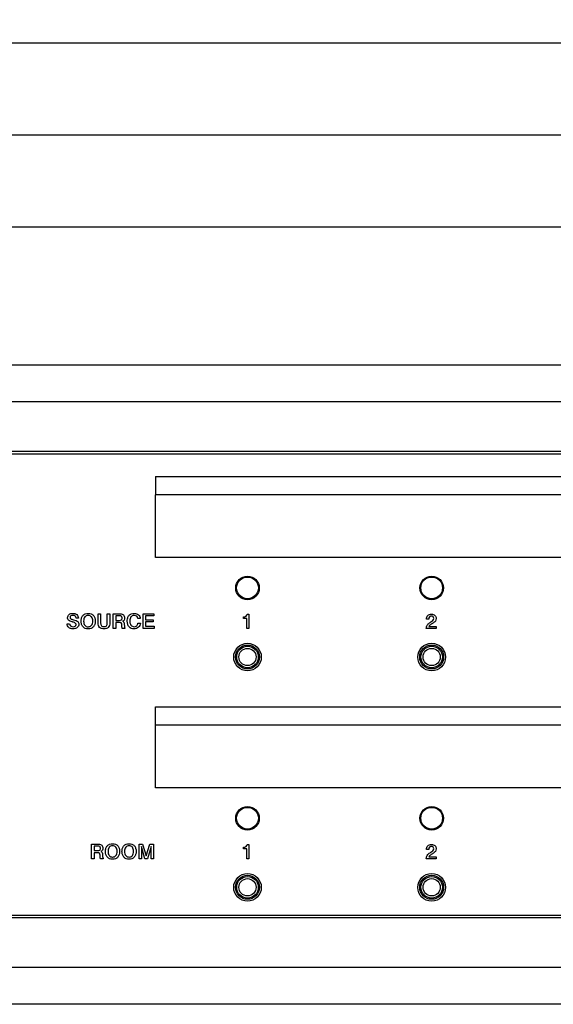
# Model space of a CAD drawing. Header units: inches. Extents: x -3.6 to 47.6, y 1.8 to 32.
# Tile 23 of 35: x 16.5 to 19.4, y 11 to 16.3. Entities that reach past the tile are written whole.
import ezdxf
from ezdxf.enums import TextEntityAlignment as Align

# ---------------------------------------------------------------- set-up
doc = ezdxf.new("R2010")
doc.units = ezdxf.units.IN
doc.header["$LTSCALE"] = 2.42
doc.header["$MEASUREMENT"] = 0
doc.layers.get('0').update_dxf_attribs({"linetype": 'CONTINUOUS'})
doc.layers.add('DIM', color=7, linetype='CONTINUOUS')
doc.styles.get("Standard").update_dxf_attribs({"font": 'arial'})
doc.dimstyles.new('DIMSTYLE_1', dxfattribs={"dimtxt": 0.125, "dimasz": 0.18, "dimexe": 0.125, "dimexo": 0.0625, "dimgap": 0.0625, "dimtad": 0, "dimtih": 1, "dimtoh": 1, "dimdec": 3, "dimzin": 4, "dimdsep": 46, "dimtxsty": 'Standard', "dimblk": '_FILLED', "dimblk1": '_FILLED', "dimblk2": '_FILLED', "dimcen": 0.09, "dimadec": 0, "dimazin": 0, "dimtp": 0.003, "dimtm": 0.003, "dimtfac": 1, "dimtdec": 3, "dimtofl": 0, "dimtmove": 0, "dimatfit": 3, "dimldrblk": '_FILLED', "dimfxl": 0, "dimtolj": 1, "dimtzin": 4, "dimarcsym": 0})

# ---------------------------------------------------------------- blocks, each defined once
blk = doc.blocks.new('_FILLED')
at = {"color": 0, "linetype": 'ByBlock'}
blk.add_solid([(0, 0), (-1, 0.174), (-1, -0.174)], dxfattribs=at)
blk = doc.blocks.new('*D1')
at = {"layer": 'DIM', "color": 7, "linetype": 'Continuous'}
for p, q in [((13.5693, 14.4943), (13.5693, 15.3068)), ((30.8493, 14.4943), (30.8493, 15.3068)), ((13.5693, 15.1818), (21.6468, 15.1818)), ((30.8493, 15.1818), (22.7718, 15.1818))]:
    blk.add_line(p, q, dxfattribs=at)
at = {"layer": 'DIM', "color": 7, "linetype": 'Continuous', "xscale": 0.18, "yscale": 0.18, "zscale": 0.18, "rotation": 180}
blk.add_blockref('_FILLED', (13.5693, 15.1818), dxfattribs=at)
at = {"layer": 'DIM', "color": 7, "linetype": 'Continuous', "xscale": 0.18, "yscale": 0.18, "zscale": 0.18}
blk.add_blockref('_FILLED', (30.8493, 15.1818), dxfattribs=at)
at = {"layer": 'DIM', "color": 7, "linetype": 'Continuous'}
for s, width, p, p2 in [('17.280', 1.404215, (21.7093, 15.1193), (22.4593, 15.1193)), ('[', 2.57645, (21.7093, 14.9318), (21.8343, 14.9318)), ('438,91', 1.404215, (21.8343, 14.9318), (22.5843, 14.9318)), (']', 2.57645, (22.5843, 14.9318), (22.7093, 14.9318))]:
    blk.add_text(s, height=0.125, dxfattribs=dict(at, width=width)).set_placement(p, p2, align=Align.FIT)
blk = doc.blocks.new('*D2')
at = {"layer": 'DIM', "color": 7, "linetype": 'Continuous'}
for p, q in [((13.0558, 13.4948), (13.0558, 15.8068)), ((31.3628, 13.4948), (31.3628, 15.8068)), ((13.0558, 15.6818), (21.7718, 15.6818)), ((31.3628, 15.6818), (22.6468, 15.6818))]:
    blk.add_line(p, q, dxfattribs=at)
at = {"layer": 'DIM', "color": 7, "linetype": 'Continuous', "xscale": 0.18, "yscale": 0.18, "zscale": 0.18, "rotation": 180}
blk.add_blockref('_FILLED', (13.0558, 15.6818), dxfattribs=at)
at = {"layer": 'DIM', "color": 7, "linetype": 'Continuous', "xscale": 0.18, "yscale": 0.18, "zscale": 0.18}
blk.add_blockref('_FILLED', (31.3628, 15.6818), dxfattribs=at)
at = {"layer": 'DIM', "color": 7, "linetype": 'Continuous'}
for s, width, p, p2 in [('18.307', 1.404215, (21.8343, 15.6193), (22.5843, 15.6193)), ('[', 2.57645, (21.8343, 15.4318), (21.9593, 15.4318)), ('465', 1.287094, (21.9593, 15.4318), (22.3343, 15.4318)), (']', 2.57645, (22.3343, 15.4318), (22.4593, 15.4318))]:
    blk.add_text(s, height=0.125, dxfattribs=dict(at, width=width)).set_placement(p, p2, align=Align.FIT)
blk = doc.blocks.new('*D3')
at = {"layer": 'DIM', "color": 7, "linetype": 'Continuous'}
for p, q in [((12.7093, 14.369), (12.7093, 16.3068)), ((31.7093, 14.369), (31.7093, 16.3068)), ((12.7093, 16.1818), (21.7093, 16.1818)), ((31.7093, 16.1818), (22.7093, 16.1818))]:
    blk.add_line(p, q, dxfattribs=at)
at = {"layer": 'DIM', "color": 7, "linetype": 'Continuous', "xscale": 0.18, "yscale": 0.18, "zscale": 0.18, "rotation": 180}
blk.add_blockref('_FILLED', (12.7093, 16.1818), dxfattribs=at)
at = {"layer": 'DIM', "color": 7, "linetype": 'Continuous', "xscale": 0.18, "yscale": 0.18, "zscale": 0.18}
blk.add_blockref('_FILLED', (31.7093, 16.1818), dxfattribs=at)
at = {"layer": 'DIM', "color": 7, "linetype": 'Continuous'}
for s, width, p, p2 in [('19.000', 1.404215, (21.7718, 16.1193), (22.5218, 16.1193)), ('[', 2.57645, (21.7718, 15.9318), (21.8968, 15.9318)), ('482,6', 1.430244, (21.8968, 15.9318), (22.5218, 15.9318)), (']', 2.57645, (22.5218, 15.9318), (22.6468, 15.9318))]:
    blk.add_text(s, height=0.125, dxfattribs=dict(at, width=width)).set_placement(p, p2, align=Align.FIT)

msp = doc.modelspace()

# ---------------------------------------------------------------- linework, layer by layer
at = {"color": 7, "linetype": 'Continuous'}
for p, q in [((30.8493, 14.4318), (13.5693, 14.4318)), ((30.8493, 14.2318), (13.5693, 14.2318)), ((30.8493, 13.9628), (13.5693, 13.9628)), ((30.8343, 13.9478), (13.5843, 13.9478)), ((17.2093, 13.8273), (17.2093, 13.7273)), ((17.2093, 13.8273), (29.2093, 13.8273)), ((17.2093, 13.3873), (17.2093, 13.7273)), ((29.2093, 13.7273), (17.2093, 13.7273)), ((29.2093, 13.3873), (17.2093, 13.3873)), ((16.791, 13.0592), (16.7784, 13.0591)), ((16.8984, 13.0321), (16.8984, 13.0825)), ((16.8984, 13.0825), (16.9118, 13.0825)), ((16.9118, 13.0825), (16.9118, 13.0328)), ((16.9483, 13.0328), (16.9483, 13.0825)), ((16.9483, 13.0825), (16.9617, 13.0825)), ((16.9617, 13.0825), (16.9617, 13.0321)), ((16.9809, 13.0026), (16.9809, 13.0825)), ((16.9809, 13.0825), (17.0153, 13.0825)), ((16.994, 13.0713), (16.994, 13.0467)), ((17.0133, 13.0713), (16.994, 13.0713)), ((16.994, 13.0467), (17.013, 13.0467)), ((17.0153, 13.0825), (17.0195, 13.0824)), ((17.1273, 13.0575), (17.1142, 13.0575)), ((17.1433, 13.0026), (17.1433, 13.0825)), ((17.1433, 13.0825), (17.2006, 13.0825)), ((17.1564, 13.0708), (17.1564, 13.0499)), ((17.2006, 13.0708), (17.1564, 13.0708)), ((17.1564, 13.0499), (17.1972, 13.0499)), ((17.1972, 13.0499), (17.1972, 13.0387)), ((17.2006, 13.0825), (17.2006, 13.0708)), ((17.6868, 13.0568), (17.6868, 13.0658)), ((17.705, 13.0568), (17.6868, 13.0568)), ((17.705, 13.0026), (17.705, 13.0568)), ((17.7077, 13.0803), (17.7174, 13.0803)), ((17.7174, 13.0803), (17.7174, 13.0026)), ((18.6935, 13.0524), (18.6815, 13.0524)), ((16.7303, 13.0283), (16.7432, 13.0283)), ((16.9941, 13.0026), (16.9809, 13.0026)), ((16.9941, 13.0355), (16.9941, 13.0026)), ((17.0142, 13.0355), (16.9941, 13.0355)), ((17.0273, 13.0131), (17.0269, 13.0227)), ((17.0442, 13.0026), (17.0293, 13.0026)), ((17.0402, 13.0256), (17.0409, 13.0142)), ((17.0442, 13.0049), (17.0442, 13.0026)), ((17.1146, 13.0313), (17.1276, 13.0313)), ((17.2021, 13.0026), (17.1433, 13.0026)), ((17.1564, 13.0387), (17.1564, 13.0146)), ((17.1972, 13.0387), (17.1564, 13.0387)), ((17.1564, 13.0146), (17.2021, 13.0146)), ((17.2021, 13.0146), (17.2021, 13.0026)), ((17.7174, 13.0026), (17.705, 13.0026)), ((18.7336, 13.0026), (18.6801, 13.0026)), ((18.6947, 13.0138), (18.7336, 13.0138)), ((18.7159, 13.0314), (18.7137, 13.0301)), ((18.7336, 13.0138), (18.7336, 13.0026)), ((17.2093, 12.4773), (17.2093, 12.5773)), ((17.2093, 12.5773), (25.2093, 12.5773)), ((17.2093, 12.1373), (17.2093, 12.4773)), ((25.2093, 12.4773), (17.2093, 12.4773)), ((25.2093, 12.1373), (17.2093, 12.1373)), ((16.8629, 11.7526), (16.8629, 11.8325)), ((16.8629, 11.8325), (16.8974, 11.8325)), ((16.876, 11.8213), (16.876, 11.7967)), ((16.8954, 11.8213), (16.876, 11.8213)), ((16.8974, 11.8325), (16.9016, 11.8324)), ((17.1208, 11.7526), (17.1208, 11.8325)), ((17.1208, 11.8325), (17.1401, 11.8325)), ((17.1331, 11.8186), (17.1331, 11.7526)), ((17.1526, 11.7526), (17.1331, 11.8186)), ((17.1401, 11.8325), (17.1593, 11.7686)), ((17.1593, 11.7686), (17.1788, 11.8325)), ((17.1855, 11.8186), (17.1657, 11.7526)), ((17.1788, 11.8325), (17.1981, 11.8325)), ((17.1855, 11.7526), (17.1855, 11.8186)), ((17.1981, 11.8325), (17.1981, 11.7526)), ((17.6868, 11.8068), (17.6868, 11.8158)), ((17.7078, 11.8303), (17.7174, 11.8303)), ((17.7174, 11.8303), (17.7174, 11.7526)), ((16.876, 11.7967), (16.8951, 11.7967)), ((16.8761, 11.7855), (16.8761, 11.7526)), ((16.8963, 11.7855), (16.8761, 11.7855)), ((16.9094, 11.7631), (16.909, 11.7727)), ((16.9222, 11.7756), (16.9229, 11.7642)), ((17.705, 11.8068), (17.6868, 11.8068)), ((17.705, 11.7526), (17.705, 11.8068)), ((18.6935, 11.8024), (18.6816, 11.8024)), ((18.6947, 11.7638), (18.7336, 11.7638)), ((18.7008, 11.7853), (18.7052, 11.7879)), ((18.7159, 11.7814), (18.7137, 11.7801)), ((18.7336, 11.7638), (18.7336, 11.7526)), ((16.8761, 11.7526), (16.8629, 11.7526)), ((16.9263, 11.7526), (16.9114, 11.7526)), ((16.9263, 11.7549), (16.9263, 11.7526)), ((17.1331, 11.7526), (17.1208, 11.7526)), ((17.1657, 11.7526), (17.1526, 11.7526)), ((17.1981, 11.7526), (17.1855, 11.7526)), ((17.7174, 11.7526), (17.705, 11.7526)), ((18.7336, 11.7526), (18.6801, 11.7526)), ((13.5843, 11.4468), (30.8343, 11.4468)), ((30.8493, 11.4318), (13.5693, 11.4318)), ((30.8493, 11.1628), (13.5693, 11.1628)), ((30.8493, 10.9628), (13.5693, 10.9628))]:
    msp.add_line(p, q, dxfattribs=at)
for centre, radius in [((17.7093, 13.2223), 0.064), ((17.7093, 13.2228), 0.059), ((18.7093, 13.2223), 0.064), ((18.7093, 13.2228), 0.059), ((17.7093, 12.8473), 0.075), ((17.7093, 12.8478), 0.065), ((17.7093, 12.8478), 0.0587), ((17.7093, 12.8478), 0.0469), ((18.7093, 12.8473), 0.075), ((18.7093, 12.8478), 0.065), ((18.7093, 12.8478), 0.0587), ((18.7093, 12.8478), 0.0469), ((17.7093, 11.9723), 0.064), ((17.7093, 11.9728), 0.059), ((18.7093, 11.9723), 0.064), ((18.7093, 11.9728), 0.059), ((17.7093, 11.5973), 0.075), ((17.7093, 11.5978), 0.065), ((17.7093, 11.5978), 0.0587), ((18.7093, 11.5973), 0.075), ((18.7093, 11.5978), 0.065), ((18.7093, 11.5978), 0.0587), ((17.7093, 11.5978), 0.0469), ((18.7093, 11.5978), 0.0469)]:
    msp.add_circle(centre, radius, dxfattribs=at)
for points, knots in [([(16.7571, 13.0383), (16.7503, 13.04), (16.7403, 13.043), (16.7333, 13.0537), (16.7314, 13.0653), (16.7399, 13.082), (16.7584, 13.0853), (16.7694, 13.0842), (16.7728, 13.0833)], [0, 0, 0, 0, 0.237308, 0.324022, 0.420466, 0.626125, 0.880444, 1, 1, 1, 1]), ([(16.7784, 13.0591), (16.7781, 13.0631), (16.7741, 13.0718), (16.7614, 13.0744), (16.75, 13.0724), (16.7458, 13.0655), (16.7459, 13.0621), (16.746, 13.0616)], [0, 0, 0, 0, 0.256574, 0.542097, 0.782459, 0.96926, 1, 1, 1, 1]), ([(16.746, 13.0616), (16.7461, 13.0607), (16.7469, 13.0584), (16.7499, 13.0548), (16.7563, 13.0521), (16.7665, 13.0492), (16.7777, 13.0461), (16.7878, 13.0412), (16.7926, 13.0337), (16.7937, 13.0248), (16.792, 13.015), (16.785, 13.0065), (16.7746, 13.0013), (16.7626, 13.0001), (16.7543, 13.0009), (16.7505, 13.0019)], [0, 0, 0, 0, 0.023407, 0.058921, 0.111403, 0.19467, 0.321212, 0.402599, 0.464154, 0.533735, 0.619743, 0.703946, 0.795929, 0.901893, 1, 1, 1, 1]), ([(16.7728, 13.0833), (16.7732, 13.0831), (16.7769, 13.082), (16.7867, 13.0769), (16.791, 13.0659), (16.791, 13.0592)], [0, 0, 0, 0, 0.041342, 0.369093, 1, 1, 1, 1]), ([(16.8427, 13.0004), (16.8378, 13.0005), (16.828, 13.0022), (16.8152, 13.011), (16.8073, 13.0254), (16.8053, 13.0425), (16.8073, 13.0596), (16.8152, 13.074), (16.8285, 13.083), (16.8389, 13.0846), (16.8444, 13.0846)], [0, 0, 0, 0, 0.115188, 0.232024, 0.353645, 0.493706, 0.633767, 0.755388, 0.871414, 1, 1, 1, 1]), ([(16.8444, 13.073), (16.8408, 13.073), (16.8339, 13.0719), (16.8253, 13.0652), (16.8203, 13.0548), (16.8191, 13.0425), (16.8203, 13.0302), (16.8253, 13.0198), (16.8338, 13.013), (16.8411, 13.0119), (16.8451, 13.0119), (16.8454, 13.012)], [0, 0, 0, 0, 0.118705, 0.228541, 0.349526, 0.494084, 0.638238, 0.759317, 0.869995, 0.988224, 1, 1, 1, 1]), ([(16.8444, 13.0846), (16.8498, 13.0846), (16.8602, 13.083), (16.8735, 13.074), (16.8814, 13.0595), (16.8833, 13.0425), (16.8814, 13.0254), (16.8734, 13.011), (16.8603, 13.0019), (16.8493, 13.0003), (16.8433, 13.0004), (16.8427, 13.0004)], [0, 0, 0, 0, 0.125203, 0.238451, 0.35722, 0.493648, 0.630076, 0.748846, 0.862902, 0.987508, 1, 1, 1, 1]), ([(16.8454, 13.012), (16.8486, 13.0121), (16.8551, 13.0133), (16.8634, 13.0198), (16.8683, 13.0302), (16.8695, 13.0425), (16.8683, 13.0548), (16.8634, 13.0652), (16.8549, 13.0719), (16.848, 13.073), (16.8444, 13.073)], [0, 0, 0, 0, 0.108648, 0.221997, 0.346115, 0.493887, 0.642061, 0.765987, 0.87841, 1, 1, 1, 1]), ([(17.013, 13.0467), (17.0171, 13.0467), (17.0237, 13.0471), (17.0283, 13.0537), (17.0288, 13.0591), (17.0283, 13.0645), (17.0238, 13.0709), (17.0174, 13.0713), (17.0133, 13.0713)], [0, 0, 0, 0, 0.273866, 0.378335, 0.505425, 0.629454, 0.731682, 1, 1, 1, 1]), ([(17.0195, 13.0824), (17.0254, 13.0824), (17.0383, 13.0787), (17.0433, 13.0619), (17.0405, 13.0482), (17.034, 13.0429), (17.0306, 13.0416)], [0, 0, 0, 0, 0.304048, 0.603729, 0.810846, 1, 1, 1, 1]), ([(17.0306, 13.0416), (17.0334, 13.0407), (17.0396, 13.0367), (17.04, 13.0294), (17.0402, 13.0256)], [0, 0, 0, 0, 0.431691, 1, 1, 1, 1]), ([(17.1276, 13.0313), (17.1274, 13.0231), (17.1216, 13.0103), (17.1066, 13.0016), (17.0926, 12.9997), (17.0778, 13.0019), (17.0652, 13.0111), (17.0576, 13.0255), (17.0562, 13.0383), (17.0565, 13.0461), (17.0566, 13.0479)], [0, 0, 0, 0, 0.205272, 0.311943, 0.426347, 0.556973, 0.677905, 0.806058, 0.954974, 1, 1, 1, 1]), ([(17.0566, 13.0479), (17.0569, 13.052), (17.0585, 13.0612), (17.0653, 13.0741), (17.0784, 13.0831), (17.0932, 13.0852), (17.1069, 13.0836), (17.1213, 13.0765), (17.1267, 13.0649), (17.1273, 13.0575)], [0, 0, 0, 0, 0.118645, 0.263609, 0.401877, 0.554609, 0.679497, 0.789305, 1, 1, 1, 1]), ([(17.1142, 13.0575), (17.1136, 13.0618), (17.1086, 13.0708), (17.0952, 13.0734), (17.0838, 13.0717), (17.0754, 13.0652), (17.0707, 13.055), (17.0697, 13.0444), (17.0702, 13.0373), (17.0706, 13.0345)], [0, 0, 0, 0, 0.163399, 0.346242, 0.477249, 0.598212, 0.730975, 0.891409, 1, 1, 1, 1]), ([(17.6868, 13.0658), (17.6919, 13.0658), (17.7027, 13.0662), (17.7072, 13.0761), (17.7077, 13.0803)], [0, 0, 0, 0, 0.552371, 1, 1, 1, 1]), ([(18.6815, 13.053), (18.6815, 13.0601), (18.6846, 13.0716), (18.6972, 13.0794), (18.7109, 13.0813), (18.7286, 13.0765), (18.7339, 13.0631), (18.7339, 13.0567)], [0, 0, 0, 0, 0.263354, 0.387251, 0.527066, 0.771001, 1, 1, 1, 1]), ([(18.7, 13.0674), (18.699, 13.0668), (18.6948, 13.0635), (18.6935, 13.0577), (18.6935, 13.0536)], [0, 0, 0, 0, 0.223301, 1, 1, 1, 1]), ([(18.7052, 13.0379), (18.7122, 13.042), (18.7244, 13.0511), (18.7182, 13.0672), (18.7085, 13.0703), (18.7022, 13.0687), (18.7, 13.0674)], [0, 0, 0, 0, 0.467115, 0.65732, 0.855104, 1, 1, 1, 1]), ([(18.7339, 13.0567), (18.7339, 13.0517), (18.7304, 13.0409), (18.721, 13.0344), (18.7159, 13.0314)], [0, 0, 0, 0, 0.445769, 1, 1, 1, 1]), ([(16.7505, 13.0019), (16.75, 13.002), (16.7459, 13.0032), (16.735, 13.0086), (16.7306, 13.0208), (16.7303, 13.0283)], [0, 0, 0, 0, 0.042094, 0.362538, 1, 1, 1, 1]), ([(16.7432, 13.0283), (16.7435, 13.0238), (16.748, 13.0139), (16.7623, 13.011), (16.7746, 13.0133), (16.7791, 13.0205), (16.7789, 13.0237), (16.7789, 13.0239)], [0, 0, 0, 0, 0.268854, 0.569741, 0.804439, 0.989994, 1, 1, 1, 1]), ([(16.7789, 13.0239), (16.7788, 13.0252), (16.7777, 13.0282), (16.7747, 13.0323), (16.7684, 13.0353), (16.7624, 13.0369), (16.7582, 13.038), (16.7571, 13.0383)], [0, 0, 0, 0, 0.142604, 0.328426, 0.53614, 0.870021, 1, 1, 1, 1]), ([(16.9617, 13.0321), (16.9617, 13.0238), (16.9581, 13.0102), (16.9431, 13.0014), (16.9299, 12.9999), (16.9168, 13.0013), (16.9015, 13.0099), (16.8984, 13.0237), (16.8984, 13.0321)], [0, 0, 0, 0, 0.246989, 0.363746, 0.499041, 0.636464, 0.751508, 1, 1, 1, 1]), ([(16.9118, 13.0328), (16.9118, 13.0275), (16.913, 13.0188), (16.9222, 13.0131), (16.93, 13.0123), (16.9378, 13.0131), (16.947, 13.0188), (16.9483, 13.0275), (16.9483, 13.0328)], [0, 0, 0, 0, 0.257457, 0.366867, 0.499439, 0.632796, 0.742841, 1, 1, 1, 1]), ([(17.0269, 13.0227), (17.0267, 13.0263), (17.0257, 13.0346), (17.0175, 13.0355), (17.0142, 13.0355)], [0, 0, 0, 0, 0.522998, 1, 1, 1, 1]), ([(17.0293, 13.0026), (17.0287, 13.0038), (17.0276, 13.0072), (17.0274, 13.0109), (17.0273, 13.0131)], [0, 0, 0, 0, 0.365814, 1, 1, 1, 1]), ([(17.0706, 13.0345), (17.0709, 13.0331), (17.0719, 13.0281), (17.0767, 13.0173), (17.0924, 13.0101), (17.1097, 13.0157), (17.1142, 13.0262), (17.1146, 13.0313)], [0, 0, 0, 0, 0.066035, 0.232756, 0.529475, 0.767053, 1, 1, 1, 1]), ([(18.6801, 13.0029), (18.6801, 13.0091), (18.6822, 13.019), (18.69, 13.0275), (18.6956, 13.032), (18.7004, 13.0351), (18.7037, 13.037), (18.7052, 13.0379)], [0, 0, 0, 0, 0.409504, 0.62236, 0.747155, 0.885821, 1, 1, 1, 1]), ([(18.7137, 13.0301), (18.7112, 13.0286), (18.7043, 13.0242), (18.6964, 13.019), (18.6947, 13.0138)], [0, 0, 0, 0, 0.351358, 1, 1, 1, 1]), ([(16.8951, 11.7967), (16.8992, 11.7967), (16.9058, 11.7971), (16.9103, 11.8037), (16.9109, 11.8091), (16.9103, 11.8145), (16.9059, 11.8209), (16.8994, 11.8213), (16.8954, 11.8213)], [0, 0, 0, 0, 0.273874, 0.378392, 0.50543, 0.629351, 0.731674, 1, 1, 1, 1]), ([(16.9016, 11.8324), (16.9074, 11.8324), (16.9204, 11.8287), (16.9254, 11.8119), (16.9226, 11.7982), (16.9161, 11.7929), (16.9127, 11.7916)], [0, 0, 0, 0, 0.304048, 0.603729, 0.810846, 1, 1, 1, 1]), ([(16.9752, 11.7504), (16.9703, 11.7505), (16.9605, 11.7522), (16.9477, 11.761), (16.9397, 11.7754), (16.9378, 11.7925), (16.9397, 11.8096), (16.9477, 11.824), (16.9609, 11.833), (16.9714, 11.8346), (16.9768, 11.8346)], [0, 0, 0, 0, 0.115187, 0.232023, 0.353626, 0.493707, 0.633787, 0.75539, 0.871414, 1, 1, 1, 1]), ([(16.9768, 11.823), (16.9732, 11.823), (16.9663, 11.8219), (16.9577, 11.8152), (16.9528, 11.8048), (16.9516, 11.7925), (16.9528, 11.7802), (16.9578, 11.7698), (16.9663, 11.763), (16.9736, 11.7619), (16.9776, 11.7619), (16.9779, 11.762)], [0, 0, 0, 0, 0.118706, 0.228537, 0.349497, 0.494082, 0.638179, 0.759307, 0.870001, 0.988224, 1, 1, 1, 1]), ([(16.9768, 11.8346), (16.9823, 11.8346), (16.9927, 11.833), (17.006, 11.824), (17.0139, 11.8095), (17.0158, 11.7925), (17.0139, 11.7754), (17.0059, 11.761), (16.9927, 11.7519), (16.9817, 11.7503), (16.9757, 11.7504), (16.9752, 11.7504)], [0, 0, 0, 0, 0.125201, 0.238454, 0.357257, 0.493646, 0.630035, 0.748838, 0.862905, 0.987508, 1, 1, 1, 1]), ([(16.9779, 11.762), (16.9811, 11.7621), (16.9876, 11.7633), (16.9959, 11.7698), (17.0008, 11.7802), (17.002, 11.7925), (17.0008, 11.8048), (16.9959, 11.8152), (16.9873, 11.8219), (16.9804, 11.823), (16.9768, 11.823)], [0, 0, 0, 0, 0.108643, 0.222008, 0.346177, 0.49389, 0.642092, 0.765991, 0.878409, 1, 1, 1, 1]), ([(17.0646, 11.7504), (17.0597, 11.7505), (17.0499, 11.7522), (17.0371, 11.761), (17.0292, 11.7754), (17.0272, 11.7925), (17.0292, 11.8096), (17.0371, 11.824), (17.0503, 11.833), (17.0608, 11.8346), (17.0663, 11.8346)], [0, 0, 0, 0, 0.115187, 0.232023, 0.353626, 0.493707, 0.633787, 0.75539, 0.871414, 1, 1, 1, 1]), ([(17.0663, 11.823), (17.0627, 11.823), (17.0558, 11.8219), (17.0471, 11.8152), (17.0422, 11.8048), (17.041, 11.7925), (17.0422, 11.7802), (17.0472, 11.7698), (17.0557, 11.763), (17.063, 11.7619), (17.067, 11.7619), (17.0673, 11.762)], [0, 0, 0, 0, 0.118706, 0.228537, 0.349497, 0.494082, 0.638179, 0.759307, 0.870001, 0.988224, 1, 1, 1, 1]), ([(17.0663, 11.8346), (17.0717, 11.8346), (17.0821, 11.833), (17.0954, 11.824), (17.1033, 11.8095), (17.1052, 11.7925), (17.1033, 11.7754), (17.0953, 11.761), (17.0821, 11.7519), (17.0712, 11.7503), (17.0652, 11.7504), (17.0646, 11.7504)], [0, 0, 0, 0, 0.125201, 0.238454, 0.357257, 0.493646, 0.630035, 0.748838, 0.862905, 0.987508, 1, 1, 1, 1]), ([(17.0673, 11.762), (17.0705, 11.7621), (17.077, 11.7633), (17.0853, 11.7698), (17.0902, 11.7802), (17.0914, 11.7925), (17.0902, 11.8048), (17.0853, 11.8152), (17.0767, 11.8219), (17.0698, 11.823), (17.0663, 11.823)], [0, 0, 0, 0, 0.108643, 0.222008, 0.346177, 0.49389, 0.642092, 0.765991, 0.878409, 1, 1, 1, 1]), ([(17.6868, 11.8158), (17.6919, 11.8158), (17.7027, 11.8162), (17.7072, 11.8261), (17.7078, 11.8303)], [0, 0, 0, 0, 0.552371, 1, 1, 1, 1]), ([(18.6816, 11.803), (18.6816, 11.8101), (18.6846, 11.8216), (18.6972, 11.8294), (18.7109, 11.8313), (18.7286, 11.8265), (18.7339, 11.8131), (18.7339, 11.8067)], [0, 0, 0, 0, 0.263354, 0.387251, 0.527066, 0.771001, 1, 1, 1, 1]), ([(18.7, 11.8174), (18.699, 11.8168), (18.6949, 11.8135), (18.6935, 11.8077), (18.6935, 11.8036)], [0, 0, 0, 0, 0.223301, 1, 1, 1, 1]), ([(18.7052, 11.7879), (18.7122, 11.792), (18.7244, 11.8011), (18.7182, 11.8172), (18.7085, 11.8203), (18.7022, 11.8187), (18.7, 11.8174)], [0, 0, 0, 0, 0.467115, 0.65732, 0.855104, 1, 1, 1, 1]), ([(16.909, 11.7727), (16.9087, 11.7763), (16.9077, 11.7846), (16.8995, 11.7855), (16.8963, 11.7855)], [0, 0, 0, 0, 0.522998, 1, 1, 1, 1]), ([(16.9114, 11.7526), (16.9108, 11.7538), (16.9096, 11.7572), (16.9095, 11.7609), (16.9094, 11.7631)], [0, 0, 0, 0, 0.365814, 1, 1, 1, 1]), ([(16.9127, 11.7916), (16.9154, 11.7907), (16.9217, 11.7867), (16.9221, 11.7794), (16.9222, 11.7756)], [0, 0, 0, 0, 0.431691, 1, 1, 1, 1]), ([(18.6801, 11.7529), (18.6801, 11.7591), (18.6832, 11.7731), (18.6947, 11.7815), (18.7008, 11.7853)], [0, 0, 0, 0, 0.46395, 1, 1, 1, 1]), ([(18.7137, 11.7801), (18.7112, 11.7786), (18.7043, 11.7742), (18.6964, 11.769), (18.6947, 11.7638)], [0, 0, 0, 0, 0.351358, 1, 1, 1, 1]), ([(18.7339, 11.8067), (18.7339, 11.8017), (18.7304, 11.7909), (18.7211, 11.7844), (18.7159, 11.7814)], [0, 0, 0, 0, 0.445769, 1, 1, 1, 1])]:
    msp.add_open_spline(points, degree=3, knots=knots, dxfattribs=at)
for points in [[(17.0409, 13.0141), (17.041, 13.0108), (17.0414, 13.0065), (17.0442, 13.0049)], [(16.9229, 11.7641), (16.9231, 11.7608), (16.9234, 11.7565), (16.9263, 11.7549)]]:
    msp.add_open_spline(points, degree=3, dxfattribs=at)

# ---------------------------------------------------------------- dimensions: what is measured, and where the dimension line sits
at = {"layer": 'DIM', "color": 7, "linetype": 'Continuous'}
for base, p1, p2, picture, middle in [((31.7093, 16.1818), (12.7093, 14.3065), (31.7093, 14.3065), '*D3', (22.2093, 16.088)), ((31.3628, 15.6818), (13.0558, 13.4323), (31.3628, 13.4323), '*D2', (22.2093, 15.588))]:
    dim = msp.add_linear_dim(base=base, p1=p1, p2=p2, dimstyle='DIMSTYLE_1', dxfattribs=at)
    dim.commit()
    dim.dimension.update_dxf_attribs({"geometry": picture, "text_midpoint": middle, "dimtype": 160})
dim = msp.add_linear_dim(base=(13.5693, 15.1818), p1=(30.8493, 14.4318), p2=(13.5693, 14.4318), angle=180, dimstyle='DIMSTYLE_1', dxfattribs=at)
dim.commit()
dim.dimension.update_dxf_attribs({"geometry": '*D1', "text_midpoint": (22.2093, 15.088), "dimtype": 160})

doc.saveas('drawing.dxf')
